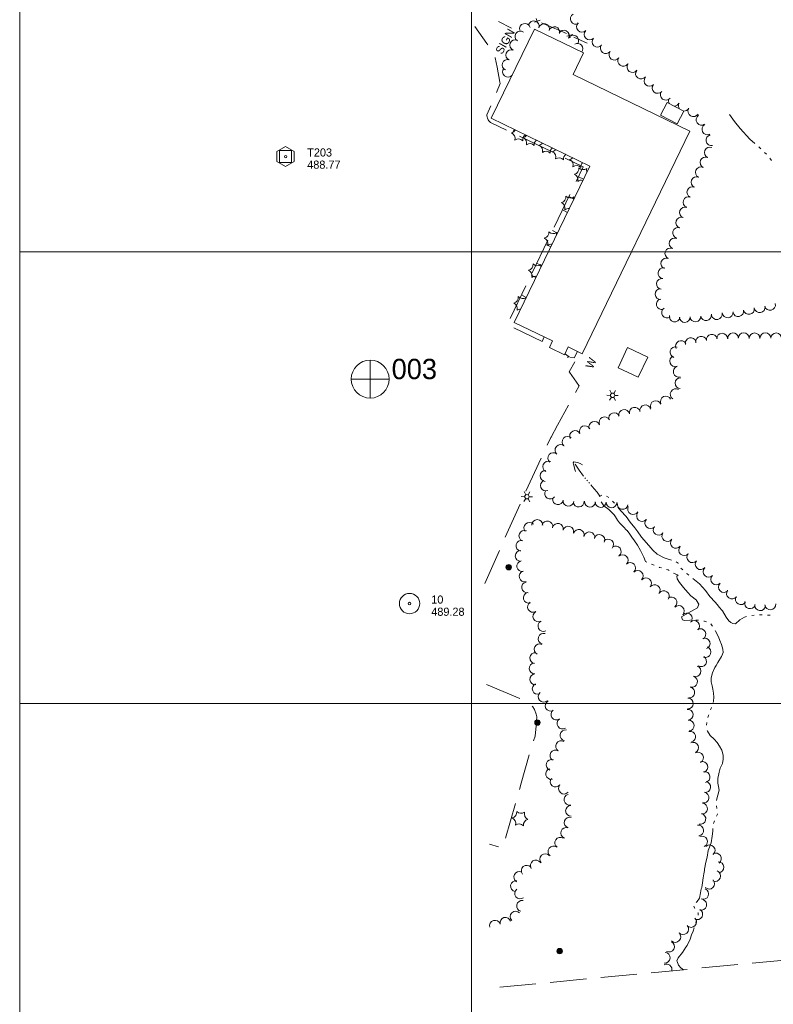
# Model space of a CAD drawing. Header units: feet. Extents: x 57700 to 58190, y 77590 to 78310.
# Tile 2 of 10: x 57700 to 57867, y 77833 to 78051. Entities that reach past the tile are written whole.
import ezdxf
from ezdxf.enums import TextEntityAlignment as Align

# ---------------------------------------------------------------- set-up
doc = ezdxf.new("R2010")
doc.units = ezdxf.units.FT
doc.header["$MEASUREMENT"] = 0
for name, pattern in [('DGN Style 3', [11.216403, 8.011716, -3.204686]), ('DGN Style 5', [5.608201, 2.403515, -3.204686]), ('DGN Style 6', [15.238284, 0.008012, -3.204686, 5.608201, -3.204686, 0.008012, -3.204686])]:
    doc.linetypes.add(name, pattern=pattern)
for name, color, linetype, lineweight in [('E_DWY', 73, 'DGN Style 3', 0), ('E_LAND_Vegetation', 21, 'Continuous', 0), ('E_MAP_Control', 251, 'Continuous', 0), ('E_MAP_GridLines', 251, 'Continuous', 0), ('E_MAP_Limits', 21, 'DGN Style 3', 0), ('E_MAP_PassPoints', 40, 'Continuous', 0), ('E_MISCPROP', 40, 'Continuous', 0), ('E_MISCPROP_HvyLine', 54, 'Continuous', 13), ('E_MISCPROP_Railing', 40, 'Continuous', 0), ('E_PATH_Sidewalk', 73, 'DGN Style 5', 0), ('E_WTR', 251, 'DGN Style 6', 0)]:
    doc.layers.add(name, color=color, linetype=linetype, lineweight=lineweight)
doc.styles.add('Style-IGR_FONT_0', font='IGR_FONT_0.shx')

# ---------------------------------------------------------------- blocks, each defined once
blk = doc.blocks.new('TP')
at = {"layer": 'E_MAP_Control', "color": 161, "linetype": 'Continuous', "lineweight": 0, "flags": 128}
for points in [[(-1.92, 1.13), (-1.92, -1.09), (0.01, -2.21), (1.93, -1.11), (1.93, 1.09), (-0.02, 2.21)], [(-1.35, -1.35), (-1.35, 1.35), (1.35, 1.35), (1.35, -1.35)]]:
    blk.add_lwpolyline(points, close=True, dxfattribs=at)
at = {"layer": 'E_MAP_Control', "color": 161, "linetype": 'Continuous', "lineweight": 0}
blk.add_circle((0, 0), 0.261, dxfattribs=at)
blk = doc.blocks.new('PP')
at = {"layer": 'E_MAP_PassPoints', "color": 40, "linetype": 'Continuous', "lineweight": 0}
for radius in [2.25, 0.288]:
    blk.add_circle((0, 0), radius, dxfattribs=at)
blk = doc.blocks.new('PHOTOC')
at = {"layer": 'E_MAP_Limits', "color": 73, "linetype": 'Continuous', "lineweight": 0}
for p, q in [((0.04, 4.22), (0.02, -4.14)), ((-4.14, 0.01), (4.24, 0))]:
    blk.add_line(p, q, dxfattribs=at)
blk.add_circle((0.05, 0.01), 4.2, dxfattribs=at)
blk = doc.blocks.new('SIGN_3')
at = {"layer": 'E_MISCPROP', "color": 20, "linetype": 'Continuous', "lineweight": 0, "style": 'Style-IGR_FONT_0'}
blk.add_text('SIGN', height=1.8, rotation=360, dxfattribs=at).set_placement((-2.6, 0.06), align=Align.MIDDLE_LEFT)
blk = doc.blocks.new('LTP_2')
at = {"layer": 'E_MISCPROP', "color": 20, "linetype": 'Continuous', "lineweight": 0}
for p, q in [((-0.49, 0.02), (-1.27, 0.04)), ((-0.24, 0.43), (-0.6, 1.12)), ((0.27, 0.43), (0.68, 1.1)), ((-0.26, -0.43), (-0.67, -1.08)), ((0.23, -0.44), (0.6, -1.09)), ((0.49, -0.01), (1.25, -0.03))]:
    blk.add_line(p, q, dxfattribs=at)
blk.add_circle((0, 0), 0.492, dxfattribs=at)
blk = doc.blocks.new('POLE_2')
at = {"layer": 'E_MISCPROP', "color": 20, "linetype": 'Continuous', "lineweight": 0}
for centre, radius in [((0, 0.01), 0.605), ((0, 0.01), 0.456), ((0, 0), 0.303), ((0, 0), 0.151)]:
    blk.add_circle(centre, radius, dxfattribs=at)
blk = doc.blocks.new('WAL')
at = {"layer": 'E_MISCPROP_Railing', "color": 40, "linetype": 'Continuous', "lineweight": 0, "style": 'Style-IGR_FONT_0'}
blk.add_text('W', height=1.8, rotation=0, dxfattribs=at).set_placement((-0.69, -0.03), align=Align.MIDDLE_LEFT)
blk = doc.blocks.new('PINE')
at = {"layer": 'E_LAND_Vegetation', "color": 93, "linetype": 'Continuous', "lineweight": 0}
for centre, start, end in [((-1.81, 1.72), 275.2114, 0.9763), ((-2.32, -0.69), 335.2114, 60.9763), ((0.53, 2.49), 215.2114, 300.9763), ((2.37, 0.84), 155.2114, 240.9763), ((-0.49, -2.34), 35.2114, 120.9763), ((1.86, -1.57), 95.2114, 180.9763)]:
    blk.add_arc(centre, 1.29, start, end, dxfattribs=at)

msp = doc.modelspace()

# ---------------------------------------------------------------- linework, layer by layer
at = {"layer": 'E_DWY', "color": 51, "linetype": 'DGN Style 3', "lineweight": 0, "flags": 128}
for points in [[(57816.08, 77981.12), (57815.59, 77980.15), (57807.86, 77983.81), (57824.7, 78018.78), (57804.21, 78028.59), (57803.83, 78028.94), (57803.66, 78029.19), (57803.5, 78029.58), (57803.42, 78029.86), (57803.39, 78030.09), (57803.4, 78030.3), (57806.34, 78037.21), (57806.28, 78037.5), (57805.68, 78040.83), (57805.23, 78042.93), (57804.54, 78044.17), (57803.4, 78046.11), (57800.72, 78049.85)], [(57817.59, 77958.96), (57818.99, 77961.59), (57823.81, 77970.3), (57823.81, 77970.3), (57823.75, 77970.38), (57821.64, 77973.35), (57821.63, 77973.4), (57823.94, 77977.67)], [(57802.91, 77926.52), (57811.6, 77946.07), (57817.52, 77958.83), (57817.59, 77958.96)], [(57803.31, 77904.21), (57811.71, 77900.62), (57812.84, 77899.88), (57813.52, 77899.24), (57813.94, 77898.65), (57814.32, 77897.63), (57814.42, 77897.04), (57814.35, 77896.17), (57814.28, 77895.03), (57814.05, 77892.78), (57812.84, 77888.92), (57810.96, 77882.32), (57806.89, 77868.01), (57803.93, 77868.87)]]:
    msp.add_lwpolyline(points, dxfattribs=at)
at = {"layer": 'E_LAND_Vegetation', "color": 93, "linetype": 'Continuous', "lineweight": 0}
for centre, radius, start, end in [((57823.05, 78051.55), 1.2, 120.3463, 300.331), ((57811.79, 78049.32), 1.18, 14.7684, 194.7531), ((57813.77, 78049.89), 1.18, 345.0042, 164.9889), ((57816.05, 78049.27), 1.18, 345.0042, 164.9889), ((57824.44, 78049.79), 1.2, 133.5588, 313.5434), ((57810.81, 78047.64), 1.18, 56.4251, 236.4097), ((57818.3, 78048.61), 1.18, 342.7618, 162.7464), ((57820.41, 78047.83), 1.18, 332.3038, 152.2885), ((57822.51, 78046.72), 1.18, 332.3038, 152.2885), ((57826.12, 78048.1), 1.2, 135.2547, 315.2394), ((57809.65, 78045.73), 1.18, 67.9406, 247.9252), ((57823.43, 78044.92), 1.18, 322.4766, 119.3278), ((57827.86, 78046.48), 1.2, 137.8501, 317.8348), ((57829.7, 78045.04), 1.2, 143.4245, 323.4092), ((57808.76, 78043.53), 1.18, 67.9406, 247.9252), ((57831.63, 78043.61), 1.2, 143.5136, 323.4983), ((57807.92, 78041.34), 1.18, 69.6504, 249.6351), ((57833.57, 78042.24), 1.2, 145.8156, 325.8003), ((57835.59, 78040.87), 1.2, 142.6689, 322.6536), ((57808.05, 78039.83), 1.18, 140.5039, 320.4886), ((57837.5, 78039.41), 1.2, 142.6689, 322.6536), ((57839.37, 78037.81), 1.2, 137.4237, 317.4084), ((57841.15, 78036.25), 1.2, 140.182, 320.1667), ((57842.98, 78034.74), 1.2, 142.6739, 322.6586), ((57844.78, 78033.38), 1.2, 156.1816, 209.8894), ((57844.78, 78033.38), 1.2, 274.869, 336.1663), ((57846.98, 78032.3), 1.2, 151.972, 215.891), ((57846.98, 78032.3), 1.2, 268.8675, 331.9567), ((57849.08, 78031.08), 1.2, 149.4456, 329.4303), ((57850.9, 78029.19), 1.2, 124.5126, 304.4973), ((57852.19, 78027.06), 1.2, 116.6144, 296.5991), ((57808.56, 78027.56), 1.29, 281.797, 331.5586), ((57808.33, 78025.11), 1.29, 341.797, 67.562), ((57810.35, 78023.68), 1.29, 41.7971, 127.562), ((57812.59, 78024.71), 1.29, 118.3643, 187.562), ((57811.13, 78026.51), 1.29, 281.797, 324.0254), ((57810.9, 78024.05), 1.29, 341.797, 67.562), ((57812.91, 78022.63), 1.29, 41.7971, 127.562), ((57815.15, 78023.65), 1.29, 127.1393, 187.562), ((57814.67, 78024.83), 1.29, 281.797, 322.6937), ((57853.08, 78024.68), 1.2, 102.0584, 282.0431), ((57814.44, 78022.37), 1.29, 341.797, 67.562), ((57816.45, 78020.95), 1.29, 41.7971, 127.562), ((57818.69, 78021.97), 1.29, 128.5984, 187.562), ((57817.6, 78023.37), 1.29, 281.797, 323.9625), ((57817.37, 78020.92), 1.29, 341.797, 67.562), ((57852.71, 78021.95), 1.2, 66.5651, 246.5498), ((57819.38, 78019.49), 1.29, 41.7971, 127.562), ((57821.63, 78020.52), 1.29, 127.2088, 187.562), ((57821.44, 78021.67), 1.29, 281.797, 317.9237), ((57821.21, 78019.21), 1.29, 341.797, 67.562), ((57825.46, 78018.81), 1.29, 133.6316, 187.562), ((57851.75, 78019.74), 1.2, 65.4393, 245.424), ((57823.22, 78017.78), 1.29, 41.7971, 127.562), ((57822.49, 78018.41), 1.29, 281.797, 7.562), ((57824.73, 78019.44), 1.29, 221.797, 307.562), ((57826.74, 78018.02), 1.29, 161.7971, 199.6418), ((57850.75, 78017.55), 1.2, 65.4393, 245.424), ((57822.26, 78015.96), 1.29, 341.797, 67.562), ((57824.27, 78014.53), 1.29, 73.1102, 127.562), ((57849.77, 78015.36), 1.2, 66.0475, 246.0322), ((57848.86, 78013.16), 1.2, 67.5052, 247.4898), ((57819.6, 78012.14), 1.29, 281.797, 7.562), ((57819.38, 78009.69), 1.29, 341.797, 67.562), ((57821.85, 78013.17), 1.29, 221.797, 307.562), ((57823.86, 78011.75), 1.29, 161.7971, 190.4898), ((57848.01, 78010.96), 1.2, 71.19, 251.1747), ((57821.39, 78008.26), 1.29, 79.2323, 127.562), ((57847.22, 78008.67), 1.2, 69.394, 249.3787), ((57846.4, 78006.45), 1.2, 73.2782, 253.2629), ((57815.83, 78004.25), 1.29, 281.797, 7.562), ((57818.08, 78005.28), 1.29, 221.797, 307.562), ((57820.09, 78003.85), 1.29, 161.7971, 186.7936), ((57845.71, 78004.16), 1.2, 73.6579, 253.6425), ((57815.61, 78001.79), 1.29, 341.797, 67.562), ((57844.92, 78001.82), 1.2, 67.1202, 247.1049), ((57817.62, 78000.37), 1.29, 81.4101, 127.562), ((57843.99, 77999.61), 1.2, 67.9126, 247.8973), ((57843.11, 77997.39), 1.2, 69.3994, 249.3841), ((57812.33, 77997.14), 1.29, 281.797, 7.562), ((57812.1, 77994.69), 1.29, 341.797, 67.562), ((57814.57, 77998.17), 1.29, 221.797, 307.562), ((57816.58, 77996.75), 1.29, 161.7971, 191.6034), ((57842.46, 77995.22), 1.2, 80.5189, 260.5036), ((57814.11, 77993.26), 1.29, 78.5414, 127.562), ((57842.13, 77992.86), 1.2, 82.2809, 262.2656), ((57841.83, 77990.6), 1.2, 92.9691, 272.9538), ((57809.06, 77989.88), 1.29, 281.797, 7.562), ((57811.3, 77990.91), 1.29, 221.797, 307.562), ((57813.31, 77989.49), 1.29, 161.7971, 169.6168), ((57842.12, 77988.35), 1.2, 104.3722, 284.3569), ((57808.83, 77987.43), 1.29, 341.797, 67.562), ((57810.84, 77986), 1.29, 88.8803, 127.562), ((57843.27, 77986.52), 1.2, 124.7386, 304.7233), ((57859, 77986.83), 1.2, 191.576, 11.5607), ((57861.36, 77987.31), 1.2, 190.8506, 10.8353), ((57863.75, 77987.71), 1.2, 188.8547, 8.8394), ((57866.04, 77988.22), 1.2, 193.9442, 13.9289), ((57844.94, 77985.67), 1.2, 168.9387, 348.9234), ((57847.18, 77985.55), 1.2, 181.8231, 1.8078), ((57849.54, 77985.65), 1.2, 185.2322, 5.2169), ((57851.88, 77985.94), 1.2, 189.5413, 9.526), ((57854.26, 77986.18), 1.2, 190.2116, 10.1963), ((57856.68, 77986.57), 1.2, 185.8366, 5.8213), ((57846.34, 77979.1), 1.2, 28.2014, 208.1861), ((57848.48, 77979.74), 1.2, 13.7073, 193.692), ((57850.81, 77980.08), 1.2, 10.7719, 190.7566), ((57853.16, 77980.52), 1.2, 10.2577, 190.2424), ((57855.45, 77980.73), 1.2, 0.8478, 180.8325), ((57857.87, 77980.81), 1.2, 3.874, 183.8587), ((57860.21, 77980.83), 1.2, 358.7211, 178.7058), ((57862.62, 77980.8), 1.2, 0.4879, 180.4726), ((57865.02, 77980.82), 1.2, 0.1666, 180.1513), ((57867.39, 77980.8), 1.2, 357.8547, 177.8394), ((57845.13, 77977.71), 1.2, 73.5611, 253.5458), ((57845.06, 77975.76), 1.2, 110.1884, 290.1731), ((57845.84, 77973.45), 1.2, 106.3848, 286.3694), ((57846.24, 77970.89), 1.2, 87.2564, 267.2411), ((57845.17, 77968.46), 1.2, 59.2989, 239.2835), ((57842.98, 77966.83), 1.2, 26.2387, 206.2234), ((57833.76, 77963.85), 1.2, 12.3853, 192.37), ((57836.1, 77964.36), 1.2, 12.3853, 192.37), ((57838.44, 77964.88), 1.2, 12.5539, 192.5386), ((57840.77, 77965.81), 1.2, 21.9388, 201.9235), ((57829.42, 77962.25), 1.2, 26.2028, 206.1874), ((57831.56, 77963.16), 1.2, 20.0219, 200.0066), ((57825.06, 77960.26), 1.2, 25.6222, 205.6069), ((57827.18, 77961.23), 1.2, 20.3126, 200.2973), ((57821.24, 77957.89), 1.2, 47.5444, 227.5291), ((57822.92, 77959.21), 1.2, 27.0529, 207.0376), ((57819.67, 77956.1), 1.2, 49.2663, 229.251), ((57818.09, 77954.3), 1.2, 48.5434, 228.528), ((57816.95, 77952.42), 1.2, 66.1489, 246.1335), ((57816.35, 77950.35), 1.2, 86.9638, 266.9485), ((57816.45, 77948.24), 1.2, 112.0587, 292.0434), ((57817.4, 77946.45), 1.2, 144.8451, 324.8298), ((57819.11, 77945.21), 1.2, 170.8167, 350.8014), ((57821.45, 77944.86), 1.2, 173.8586, 353.8433), ((57823.72, 77944.68), 1.2, 184.2748, 4.2595), ((57826.21, 77944.65), 1.2, 174.8543, 354.8389), ((57828.56, 77944.58), 1.2, 178.9937, 358.9784), ((57830.97, 77944.52), 1.2, 177.7381, 357.7228), ((57833.43, 77944.15), 1.2, 169.2567, 349.2414), ((57835.74, 77943.02), 1.2, 151.3258, 331.3105), ((57837.74, 77941.5), 1.2, 139.9925, 319.9772), ((57812.78, 77938.88), 1.2, 42.0214, 222.0061), ((57814.54, 77939.48), 1.2, 359.7079, 179.6926), ((57816.77, 77939.17), 1.2, 347.1707, 167.1554), ((57819.1, 77938.67), 1.2, 345.1448, 165.1295), ((57821.39, 77938.02), 1.2, 343.1935, 163.1782), ((57839.57, 77939.92), 1.2, 138.0676, 318.0523), ((57841.4, 77938.46), 1.2, 142.8948, 322.8795), ((57811.69, 77937.09), 1.2, 68.006, 247.9907), ((57823.69, 77937.32), 1.2, 343.2047, 163.1894), ((57826.06, 77936.77), 1.2, 346.8351, 166.8198), ((57828.27, 77936.18), 1.2, 336.6998, 156.6845), ((57843.32, 77937.05), 1.2, 143.5749, 323.5596), ((57811.05, 77934.91), 1.2, 78.2997, 258.2844), ((57830.22, 77935.18), 1.2, 318.1729, 138.1575), ((57831.89, 77933.64), 1.2, 306.8884, 126.8731), ((57845.23, 77935.55), 1.2, 141.4677, 321.4524), ((57847.05, 77933.94), 1.2, 137.6993, 317.684), ((57810.88, 77932.65), 1.2, 90.8146, 270.7993), ((57833.45, 77931.72), 1.2, 313.8755, 133.8602), ((57848.84, 77932.37), 1.2, 139.101, 319.0857), ((57811.21, 77930.39), 1.2, 101.3665, 281.3512), ((57835.11, 77929.98), 1.2, 313.3919, 133.3765), ((57850.67, 77930.83), 1.2, 140.0557, 320.0404), ((57811.73, 77928.11), 1.2, 106.2452, 286.2299), ((57836.78, 77928.24), 1.2, 315.0332, 135.0179), ((57852.46, 77929.16), 1.2, 134.7108, 314.6955), ((57854.15, 77927.46), 1.2, 134.7506, 314.7353), ((57812.28, 77925.7), 1.2, 100.5519, 280.5365), ((57838.6, 77926.59), 1.2, 319.9606, 139.9452), ((57840.51, 77925.09), 1.2, 322.6888, 142.6735), ((57855.84, 77925.78), 1.2, 135.9363, 315.9209), ((57812.68, 77923.39), 1.2, 104.8476, 284.8323), ((57842.53, 77923.74), 1.2, 324.9594, 144.9441), ((57844.23, 77922.34), 1.2, 308.4469, 128.4316), ((57857.63, 77924.32), 1.2, 143.1887, 323.1734), ((57859.59, 77923.09), 1.2, 150.9845, 330.9691), ((57813.59, 77921.37), 1.2, 119.9644, 299.9491), ((57845.87, 77920.46), 1.2, 316.9356, 136.9203), ((57861.64, 77922.18), 1.2, 162.7868, 342.7715), ((57863.87, 77921.76), 1.2, 173.5806, 353.5653), ((57866.12, 77921.92), 1.2, 185.8891, 5.8738), ((57814.78, 77919.27), 1.2, 118.56, 298.5447), ((57847.62, 77918.82), 1.2, 316.9356, 136.9203), ((57815.9, 77917.12), 1.2, 116.2687, 296.2534), ((57849.27, 77917.14), 1.2, 312.634, 132.6186), ((57815.94, 77914.32), 1.2, 73.7257, 253.7104), ((57850.63, 77915.34), 1.2, 300.132, 120.1167), ((57815.03, 77911.97), 1.2, 62.7977, 242.7823), ((57851.58, 77913.25), 1.2, 290.4827, 110.4674), ((57814.09, 77910.02), 1.2, 83.8147, 263.7994), ((57851.76, 77911.39), 1.2, 249.2589, 69.2436), ((57813.94, 77907.74), 1.2, 94.1904, 274.1751), ((57849.55, 77907.14), 1.2, 250.3574, 70.3421), ((57850.78, 77909.33), 1.2, 238.9781, 58.9628), ((57814.11, 77905.35), 1.2, 94.1904, 274.1751), ((57814.63, 77903.23), 1.2, 112.8318, 292.8165), ((57848.79, 77904.81), 1.2, 254.825, 74.8096), ((57815.96, 77901.48), 1.2, 130.1816, 310.1662), ((57848.18, 77902.43), 1.2, 259.866, 79.8507), ((57817.5, 77899.5), 1.2, 119.0468, 299.0315), ((57847.85, 77899.97), 1.2, 268.0578, 88.0425), ((57818.77, 77897.55), 1.2, 125.2408, 305.2255), ((57847.82, 77897.48), 1.2, 275.9025, 95.8872), ((57820.13, 77895.55), 1.2, 124.1557, 304.1404), ((57848.06, 77895.1), 1.2, 274.9832, 94.9679), ((57820.79, 77892.94), 1.2, 80.4708, 260.4555), ((57848.37, 77892.64), 1.2, 282.8174, 102.8021), ((57819.8, 77890.54), 1.2, 58.934, 238.9187), ((57849.03, 77890.19), 1.2, 296.0863, 116.071), ((57818.54, 77888.48), 1.2, 58.041, 238.0257), ((57850.1, 77888.03), 1.2, 296.9363, 116.921), ((57817.71, 77886.39), 1.2, 71.1581, 251.1428), ((57851.06, 77885.94), 1.2, 288.4172, 108.4019), ((57817.61, 77884.38), 1.2, 103.7412, 283.7259), ((57851.57, 77883.69), 1.2, 280.4473, 100.4319), ((57818.6, 77882.73), 1.2, 141.5432, 321.5278), ((57851.71, 77881.51), 1.2, 261.3054, 81.2901), ((57820.45, 77881.15), 1.2, 138.0317, 318.0164), ((57851.33, 77879.15), 1.2, 260.2083, 80.193), ((57821.65, 77878.7), 1.2, 102.7288, 282.7135), ((57850.99, 77876.74), 1.2, 263.3124, 83.2971), ((57822.02, 77876.22), 1.2, 91.2977, 271.2824), ((57850.63, 77874.44), 1.2, 257.1434, 77.1281), ((57821.7, 77873.64), 1.2, 72.526, 252.5107), ((57820.93, 77871.34), 1.2, 70.7869, 250.7715), ((57850.14, 77871.88), 1.2, 276.9439, 96.9285), ((57819.62, 77869.16), 1.2, 56.1233, 236.108), ((57851, 77869.45), 1.2, 294.9728, 114.9575), ((57818.11, 77867.23), 1.2, 51.416, 231.4007), ((57852.67, 77867.48), 1.2, 312.065, 132.0497), ((57854.09, 77865.66), 1.2, 303.9856, 123.9703), ((57814.22, 77864.12), 1.2, 33.0592, 213.0439), ((57816.3, 77865.51), 1.2, 42.6878, 222.6725), ((57854.62, 77863.76), 1.2, 272.764, 92.7487), ((57810.54, 77861.6), 1.2, 61.8451, 241.8298), ((57812.21, 77862.97), 1.2, 39.4014, 219.3861), ((57853.89, 77861.81), 1.2, 246.7725, 66.7572), ((57809.82, 77859.55), 1.2, 79.9058, 259.8905), ((57852.57, 77860.11), 1.2, 223.9645, 43.9492), ((57810.76, 77857.95), 1.2, 127.936, 307.9207), ((57851.26, 77857.85), 1.2, 247.4059, 67.3906), ((57811.16, 77855.17), 1.2, 78.6821, 258.6668), ((57850.83, 77855.42), 1.2, 254.308, 74.2927), ((57809.75, 77852.8), 1.2, 43.9164, 223.9011), ((57849.94, 77853.35), 1.2, 241.756, 61.7407), ((57805.17, 77850.8), 1.2, 15.8034, 195.788), ((57807.49, 77851.46), 1.2, 15.8034, 195.788), ((57848.58, 77851.63), 1.2, 225.1239, 45.1086), ((57846.83, 77850.04), 1.2, 221.3486, 41.3333), ((57843.68, 77846.18), 1.2, 242.2216, 62.2063), ((57845.08, 77848.32), 1.2, 226.7255, 46.7101), ((57842.75, 77843.71), 1.2, 264.9547, 84.9393), ((57843.15, 77841.08), 1.2, 347.2091, 118.0325)]:
    msp.add_arc(centre, radius, start, end, dxfattribs=at)
at = {"layer": 'E_MAP_GridLines', "color": 161, "linetype": 'Continuous', "lineweight": 0}
for p, q in [((57700, 77800), (57700, 78300)), ((57800, 77800), (57800, 78300)), ((57700, 78000), (58100, 78000)), ((57700, 77900), (58100, 77900))]:
    msp.add_line(p, q, dxfattribs=at)
at = {"layer": 'E_MAP_Limits', "color": 73, "linetype": 'DGN Style 3', "lineweight": 0, "flags": 128}
msp.add_lwpolyline([(58015.22, 77857.1), (57804.5, 77837.02)], dxfattribs=at)
at = {"layer": 'E_MISCPROP', "color": 20, "linetype": 'Continuous', "lineweight": 0}
msp.add_line((57808.84, 78049.46), (57805.95, 78050.96), dxfattribs=at)
at = {"layer": 'E_MISCPROP_HvyLine', "color": 241, "linetype": 'Continuous', "lineweight": 13, "flags": 128}
for points in [[(57813.9, 78049.26), (57804.34, 78029.54), (57826.19, 78018.96), (57809.43, 77984.34), (57817.93, 77980.23), (57817.24, 77978.78), (57820.53, 77977.19), (57821.37, 77978.91), (57824.49, 77977.41), (57848.33, 78026.7), (57822.46, 78039.22), (57824.77, 78044)], [(57843.3, 78033.01), (57846.95, 78031.09), (57845.49, 78028.29), (57841.83, 78030.2)], [(57834.52, 77978.76), (57832.42, 77974.32), (57836.88, 77972.22), (57838.97, 77976.67)]]:
    msp.add_lwpolyline(points, close=True, dxfattribs=at)
at = {"layer": 'E_MISCPROP_Railing', "color": 40, "linetype": 'Continuous', "lineweight": 0}
for p, q in [((57813.89, 78050.81), (57815.21, 78051.24)), ((57814.3, 78051.63), (57814.67, 78050.5)), ((57821.06, 78047.68), (57822.39, 78048.07)), ((57821.48, 78048.49), (57821.83, 78047.35)), ((57821.24, 77976.61), (57821.6, 77976.84)), ((57821.41, 77976.92), (57821.39, 77976.55))]:
    msp.add_line(p, q, dxfattribs=at)
at = {"layer": 'E_MISCPROP_Railing', "color": 40, "linetype": 'Continuous', "lineweight": 0, "flags": 128}
for points in [[(57815.49, 78050.66), (57818.41, 78049.4)], [(57818.41, 78049.4), (57819.14, 78049.08), (57820.97, 78048.26)], [(57822.65, 78047.49), (57825.55, 78046.18)], [(57820.67, 77977.48), (57821.24, 77976.91)], [(57821.73, 77976.68), (57822.71, 77976.53)]]:
    msp.add_lwpolyline(points, dxfattribs=at)
at = {"layer": 'E_MISCPROP_Railing', "color": 40, "linetype": 'Continuous', "lineweight": 13, "flags": 128}
for points in [[(57822.73, 77976.5), (57823.45, 77977.91)], [(57824.55, 77952.81), (57824.06, 77953.12), (57823.44, 77953.32), (57822.99, 77953.44), (57822.65, 77953.49), (57822.46, 77953.29), (57822.59, 77952.93), (57822.71, 77952.44), (57822.83, 77951.8), (57822.96, 77951.36)]]:
    msp.add_lwpolyline(points, dxfattribs=at)
at = {"layer": 'E_PATH_Sidewalk', "color": 51, "linetype": 'DGN Style 5', "lineweight": 0, "flags": 128}
for points in [[(57809.07, 78026.26), (57809.45, 78027.07)], [(57823.64, 78016.57), (57824.78, 78016.04)], [(57821.53, 78012.2), (57822.65, 78011.65)], [(57820.11, 78009.25), (57821.23, 78008.7)], [(57817.9, 78004.65), (57819.01, 78004.12)], [(57816.43, 78001.6), (57817.53, 78001.06)], [(57814.42, 77997.43), (57815.5, 77996.87)], [(57813.15, 77994.79), (57814.23, 77994.25)], [(57811.04, 77990.41), (57812.1, 77989.84)]]:
    msp.add_lwpolyline(points, dxfattribs=at)
at = {"layer": 'E_WTR', "color": 161, "linetype": 'Continuous', "lineweight": 0, "flags": 128}
for points in [[(57857.07, 78030.39), (57858.21, 78028.8), (57859.41, 78027.29), (57861.59, 78024.87), (57862.67, 78023.96)], [(57863.55, 78023.19), (57863.98, 78022.78)], [(57864.83, 78021.96), (57865.25, 78021.56)], [(57866.02, 78020.66), (57866.39, 78020.21)], [(57822.91, 77953), (57823.81, 77951.66), (57824.78, 77950.32)], [(57825.04, 77949.96), (57825.04, 77949.96), (57825.19, 77949.79)], [(57825.48, 77949.45), (57825.63, 77949.27)], [(57825.92, 77948.93), (57826.07, 77948.76)], [(57826.36, 77948.42), (57827.14, 77947.51), (57827.79, 77946.77), (57828.4, 77945.87)], [(57828.4, 77945.76), (57828.4, 77945.87), (57828.81, 77946.11)], [(57829.88, 77945.86), (57830.37, 77945.55)], [(57834.3, 77938.39), (57833.59, 77939.06), (57832.7, 77939.98), (57832.26, 77940.59), (57831.86, 77941.3), (57831.59, 77941.73), (57830.34, 77942.95), (57829.29, 77943.77), (57828.95, 77944.16), (57828.71, 77944.66)], [(57831.21, 77944.74), (57831.32, 77944.62), (57831.6, 77944.3)], [(57832.37, 77943.42), (57833.01, 77942.64), (57834.18, 77941.39), (57835.12, 77940.16), (57836.15, 77938.86), (57836.82, 77937.95), (57837.44, 77936.99), (57837.63, 77936.77)], [(57838.78, 77931.29), (57838.5, 77931.41), (57838.09, 77932.35), (57837.35, 77933.88), (57836.75, 77935.05), (57836.05, 77935.96), (57835.44, 77936.78), (57835, 77937.45), (57834.42, 77938.28), (57834.3, 77938.39)], [(57837.63, 77936.77), (57839.23, 77934.93), (57840.14, 77933.9), (57841.1, 77933.05), (57842.63, 77932.22), (57843.47, 77931.96), (57844.21, 77931.75)], [(57840.39, 77930.58), (57839.85, 77930.82)], [(57842.04, 77930), (57841.59, 77930.11), (57841.48, 77930.15)], [(57845.29, 77931.31), (57845.7, 77931.06), (57845.75, 77930.97)], [(57843.69, 77929.44), (57843.5, 77929.55), (57843.16, 77929.68)], [(57849.77, 77922.78), (57849.74, 77922.83), (57848.49, 77923.81), (57847.84, 77924.55), (57846.93, 77925.63), (57845.99, 77926.8), (57845.52, 77927.56), (57845.44, 77928.19), (57845.69, 77928.38), (57844.93, 77928.77), (57844.71, 77928.86)], [(57846.29, 77929.94), (57846.72, 77929.54)], [(57847.59, 77928.76), (57847.71, 77928.66), (57848.06, 77928.41)], [(57848.98, 77927.69), (57850.46, 77926.44), (57851.8, 77925), (57852.75, 77923.67), (57853.94, 77922.42), (57854.69, 77921.45)], [(57848.48, 77918.42), (57848.29, 77918.42), (57847.15, 77918.37), (57846.69, 77918.5), (57846.43, 77919.18), (57848.49, 77920.35), (57849.22, 77920.7), (57850.03, 77921.17), (57850.32, 77921.98), (57849.77, 77922.78)], [(57854.69, 77921.45), (57854.73, 77921.39), (57855.53, 77920.51), (57856.33, 77919.13), (57856.95, 77918.31), (57857.39, 77917.94), (57857.83, 77917.67), (57858.39, 77917.65), (57859.39, 77918.48), (57860.39, 77919.09), (57860.85, 77919.22)], [(57861.99, 77919.46), (57862.57, 77919.53)], [(57863.74, 77919.61), (57864.32, 77919.59)], [(57865.49, 77919.56), (57865.87, 77919.55), (57866.08, 77919.55)], [(57850.23, 77918.41), (57849.65, 77918.42)], [(57851.95, 77918.08), (57851.54, 77918.2), (57851.38, 77918.23)], [(57853.29, 77917.12), (57853.23, 77917.21), (57852.95, 77917.59)], [(57854.11, 77908.42), (57854.47, 77909.09), (57855.29, 77910.38), (57855.56, 77910.88), (57855.69, 77911.28), (57855.61, 77912.02), (57855.33, 77913.03), (57854.97, 77913.96), (57854.61, 77914.75), (57854, 77916.02), (57853.92, 77916.13)], [(57853.43, 77900.24), (57853.5, 77900.52), (57853.63, 77901.42), (57853.57, 77902.29), (57853.42, 77903.17), (57853.21, 77903.93), (57852.99, 77904.77), (57853.01, 77905.67), (57853.34, 77906.74), (57853.84, 77907.92), (57854.11, 77908.42)], [(57852.31, 77896.91), (57852.44, 77897.31), (57852.48, 77897.47)], [(57852.89, 77898.57), (57853, 77898.85), (57853.08, 77899.12)], [(57852.02, 77895.19), (57852.07, 77895.77)], [(57855.53, 77886.72), (57855.56, 77886.76), (57855.71, 77887.57), (57855.66, 77888.56), (57855.4, 77889.64), (57854.9, 77890.55), (57854.34, 77891.39), (57853.7, 77892.07), (57852.79, 77892.91), (57852.2, 77893.87), (57852.17, 77894.03)], [(57854.2, 77878.51), (57854.2, 77878.56), (57854.5, 77879.73), (57854.79, 77880.78), (57854.65, 77881.58), (57854.51, 77882.36), (57854.49, 77883.42), (57854.77, 77884.81), (57855.03, 77885.66), (57855.53, 77886.72)], [(57854.3, 77876.77), (57854.2, 77877.34)], [(57854.23, 77875.05), (57854.41, 77875.49), (57854.4, 77875.6)], [(57853.51, 77873.46), (57853.76, 77873.99)], [(57851.69, 77864.05), (57851.8, 77864.57), (57852.1, 77865.98), (57852.35, 77867.45), (57853.04, 77869.11), (57853.27, 77870.64), (57853.37, 77871.7), (57853.36, 77872.31)], [(57849.68, 77855.96), (57849.94, 77856.14), (57850.45, 77856.92), (57850.65, 77858.09), (57850.84, 77858.99), (57850.93, 77859.28), (57851.12, 77860.28), (57851.26, 77861.38), (57851.38, 77862.27), (57851.52, 77863.04), (57851.53, 77863.29), (57851.69, 77864.05)], [(57849.4, 77854.62), (57849.3, 77854.77), (57849.16, 77855.15)], [(57849.6, 77851.43), (57849.61, 77851.47), (57849.74, 77852)], [(57850.13, 77853.1), (57850.12, 77853.63), (57850.08, 77853.67)], [(57845.5, 77842.85), (57845.44, 77843), (57845.71, 77843.72), (57846.67, 77844.84), (57847.42, 77846.06), (57847.74, 77846.45), (57848.34, 77847.85), (57848.68, 77848.75), (57849.01, 77849.59), (57849.24, 77850.32)], [(57846.93, 77841.06), (57846.32, 77841.51), (57845.79, 77842.07), (57845.5, 77842.85)]]:
    msp.add_lwpolyline(points, dxfattribs=at)

# ---------------------------------------------------------------- block references
at = {"layer": 'E_LAND_Vegetation', "color": 93, "linetype": 'Continuous', "lineweight": 0, "xscale": 0.9999999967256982, "yscale": 0.9999999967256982, "zscale": 0.9999999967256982, "rotation": 6.58562471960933}
msp.add_blockref('PINE', (57810.71, 77874.43), dxfattribs=at)
at = {"layer": 'E_MAP_Control', "color": 161, "linetype": 'Continuous', "lineweight": 0}
msp.add_blockref('TP', (57758.83, 78021.06), dxfattribs=at)
at = {"layer": 'E_MAP_Limits', "color": 73, "linetype": 'Continuous', "lineweight": 0}
msp.add_blockref('PHOTOC', (57777.51, 77971.78), dxfattribs=at)
at = {"layer": 'E_MAP_PassPoints', "color": 40, "linetype": 'Continuous', "lineweight": 0}
msp.add_blockref('PP', (57786.28, 77922.1), dxfattribs=at)
at = {"layer": 'E_MISCPROP', "color": 20, "linetype": 'Continuous', "lineweight": 0, "xscale": 0.9999985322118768, "yscale": 0.9999985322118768, "zscale": 0.9999985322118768, "rotation": 60.53856226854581}
for name, p in [('SIGN_3', (57807.29, 78046.22)), ('LTP_2', (57831.21, 77968.19)), ('LTP_2', (57812.25, 77945.75)), ('POLE_2', (57808.23, 77930.14)), ('POLE_2', (57814.58, 77895.77)), ('POLE_2', (57819.5, 77845.17))]:
    msp.add_blockref(name, p, dxfattribs=at)
at = {"layer": 'E_MISCPROP_Railing', "color": 40, "linetype": 'Continuous', "lineweight": 0, "xscale": 1.000001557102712, "yscale": 1.000001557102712, "zscale": 1.000001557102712, "rotation": 66.58571004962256}
msp.add_blockref('WAL', (57826.22, 77974.93), dxfattribs=at)

# ---------------------------------------------------------------- texts
at = {"layer": 'E_MAP_Control', "color": 161, "linetype": 'Continuous', "lineweight": 0, "style": 'Style-IGR_FONT_0'}
for s, p in [('T203', (57763.63, 78021.06)), ('488.77', (57763.63, 78018.36))]:
    msp.add_text(s, height=1.8, dxfattribs=at).set_placement(p)
at = {"layer": 'E_MAP_Limits', "color": 73, "linetype": 'Continuous', "lineweight": 0, "style": 'Style-IGR_FONT_0'}
msp.add_text('003', height=4.5, dxfattribs=at).set_placement((57782.31, 77971.78))
at = {"layer": 'E_MAP_PassPoints', "color": 40, "linetype": 'Continuous', "lineweight": 0, "style": 'Style-IGR_FONT_0'}
for s, p in [('10', (57791.08, 77922.1)), ('489.28', (57791.08, 77919.4))]:
    msp.add_text(s, height=1.8, dxfattribs=at).set_placement(p)

doc.saveas('drawing.dxf')
